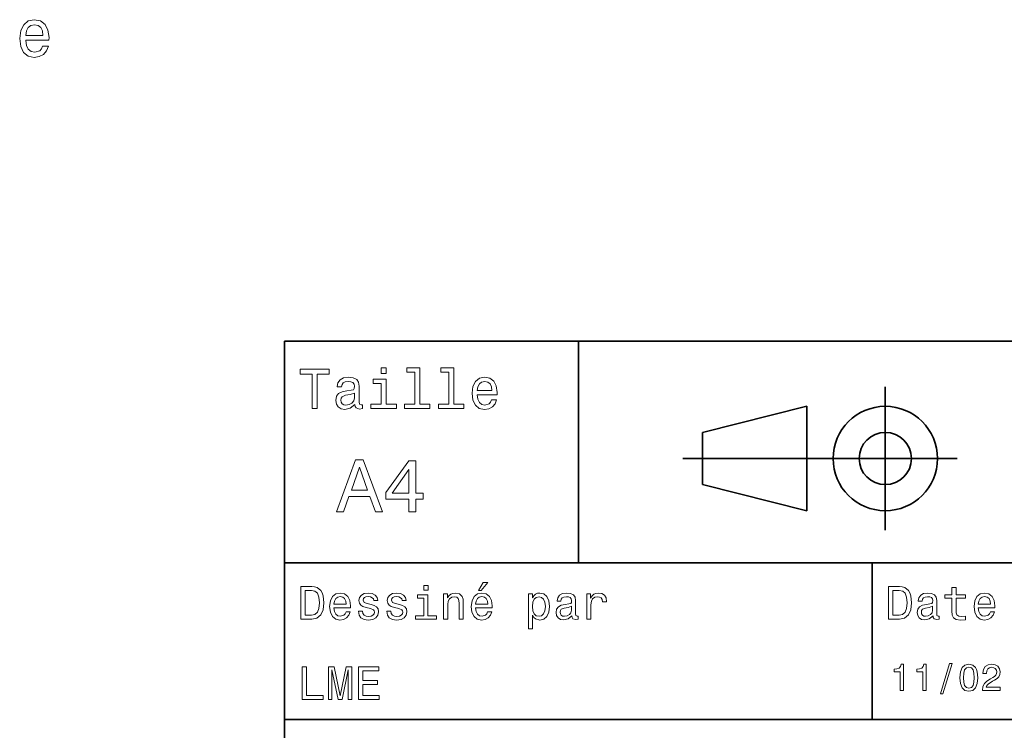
# Model space of a CAD drawing. Extents: x 0 to 297, y 0 to 210.
# Tile 3 of 7: x 77 to 152, y 40 to 95. Entities that reach past the tile are written whole.
import ezdxf

# ---------------------------------------------------------------- set-up
doc = ezdxf.new("R2010")
doc.units = 0

msp = doc.modelspace()

# ---------------------------------------------------------------- linework, layer by layer
at = {"color": 7, "lineweight": 35}
for p, q in [((97, 10), (97, 70)), ((97, 70), (287, 70)), ((127.5, 61), (148.5, 61)), ((97, 53), (162, 53)), ((97, 41), (162, 41))]:
    msp.add_line(p, q, dxfattribs=at)
at = {"color": 7, "lineweight": 35, "ltscale": 0.425}
msp.add_line((119.5, 53), (119.5, 70), dxfattribs=at)
at = {"color": 7, "lineweight": 35, "ltscale": 0.275}
msp.add_line((143, 55.5), (143, 66.5), dxfattribs=at)
at = {"color": 7, "lineweight": 35, "ltscale": 0.206155}
for p, q in [((129, 63), (137, 65)), ((137, 57), (129, 59))]:
    msp.add_line(p, q, dxfattribs=at)
at = {"color": 7, "lineweight": 35, "ltscale": 0.2}
msp.add_line((137, 65), (137, 57), dxfattribs=at)
at = {"color": 7, "lineweight": 35, "ltscale": 0.1}
msp.add_line((129, 59), (129, 63), dxfattribs=at)
at = {"color": 7, "lineweight": 35, "ltscale": 0.3}
msp.add_line((142, 41), (142, 53), dxfattribs=at)
at = {"color": 7, "lineweight": 13}
for points in [[(77.183563, 93.053619), (78.958786, 93.053619), (78.963821, 93.260391), (78.883133, 93.840363), (78.661232, 94.274086), (78.308205, 94.536331), (77.839188, 94.632149), (77.380249, 94.531288), (77.027222, 94.248863), (76.800278, 93.789932), (76.719589, 93.184746), (76.795242, 92.56443), (77.022186, 92.110535), (77.370163, 91.828117), (77.824051, 91.7323), (78.21743, 91.797859), (78.540192, 91.96933), (78.777222, 92.241661), (78.913391, 92.604774), (78.474632, 92.604774), (78.38385, 92.403046), (78.252731, 92.251747), (77.879532, 92.130714), (77.592072, 92.186188), (77.375214, 92.362701), (77.233994, 92.650162), (77.183563, 93.03849)], [(77.183563, 93.426819), (77.239044, 93.774803), (77.375214, 94.032005), (77.581985, 94.188347), (77.854317, 94.24382), (78.121613, 94.188347), (78.328384, 94.032005), (78.45446, 93.774803), (78.499847, 93.426819)], [(104.786743, 67.940918), (104.384727, 67.940918), (104.384727, 67.508644), (104.786743, 67.508644)], [(106.969742, 67.621033), (106.969742, 65.157059), (106.187317, 65.157059), (106.187317, 64.837173), (108.128242, 64.837173), (108.128242, 65.157059), (107.350143, 65.157059), (107.350143, 67.940918), (106.373199, 67.940918), (106.373199, 67.621033)], [(109.572044, 67.621033), (109.572044, 65.157059), (108.789627, 65.157059), (108.789627, 64.837173), (110.730545, 64.837173), (110.730545, 65.157059), (109.952454, 65.157059), (109.952454, 67.940918), (108.975502, 67.940918), (108.975502, 67.621033)], [(99.102303, 64.837173), (99.5, 64.837173), (99.5, 67.47406), (100.407784, 67.47406), (100.407784, 67.837173), (98.190201, 67.837173), (98.190201, 67.47406), (99.102303, 67.47406)], [(102.387611, 65.139771), (102.387611, 65.126801), (102.409225, 64.979828), (102.47406, 64.876076), (102.746399, 64.793945), (102.958214, 64.828529), (102.958214, 65.122475), (102.867432, 65.109505), (102.746399, 65.165703), (102.724785, 65.338615), (102.724785, 66.540344), (102.672913, 66.84726), (102.521614, 67.0634), (102.257927, 67.193085), (101.886169, 67.240631), (101.523056, 67.188759), (101.255043, 67.041786), (101.086456, 66.812675), (101.030258, 66.510086), (101.030258, 66.484146), (101.371758, 66.484146), (101.402016, 66.665703), (101.497116, 66.795387), (101.65274, 66.873199), (101.873199, 66.903458), (102.085014, 66.881844), (102.236313, 66.817001), (102.327087, 66.704605), (102.357346, 66.548988), (102.340057, 66.367432), (102.270897, 66.276657), (102.097984, 66.233429), (101.773773, 66.198845), (101.402016, 66.121033), (101.138329, 65.982704), (100.982712, 65.766571), (100.935158, 65.446686), (100.978386, 65.161385), (101.112389, 64.949562), (101.328529, 64.815559), (101.626801, 64.768013), (102.028816, 64.858788)], [(111.750717, 65.887604), (113.272339, 65.887604), (113.276657, 66.064842), (113.207497, 66.561958), (113.017288, 66.933716), (112.714699, 67.158501), (112.312683, 67.240631), (111.919312, 67.154175), (111.616714, 66.912102), (111.422188, 66.51873), (111.353027, 66), (111.41787, 65.4683), (111.612396, 65.079247), (111.91066, 64.837173), (112.299713, 64.755043), (112.636887, 64.811234), (112.913544, 64.958214), (113.116714, 65.191643), (113.233429, 65.502876), (112.857346, 65.502876), (112.779541, 65.329971), (112.667145, 65.200287), (112.34726, 65.096542), (112.100868, 65.144089), (111.914986, 65.295387), (111.793945, 65.541786), (111.750717, 65.874634)], [(104.773773, 65.157059), (104.773773, 67.080688), (103.796829, 67.080688), (103.796829, 66.756485), (104.393372, 66.756485), (104.393372, 65.157059), (103.615273, 65.157059), (103.615273, 64.837173), (105.560516, 64.837173), (105.560516, 65.157059)], [(111.750717, 66.207489), (111.798271, 66.50576), (111.914986, 66.726219), (112.092216, 66.860229), (112.325653, 66.907776), (112.554756, 66.860229), (112.731987, 66.726219), (112.840057, 66.50576), (112.878967, 66.207489)], [(102.344383, 65.649857), (102.292511, 65.425072), (102.154182, 65.252159), (101.946686, 65.139771), (101.691643, 65.100861), (101.527374, 65.122475), (101.41066, 65.191643), (101.337173, 65.312675), (101.315559, 65.481262), (101.332855, 65.632561), (101.402016, 65.740631), (101.678673, 65.861671), (102.028816, 65.913544), (102.344383, 66.017288)], [(100.982712, 56.9049), (101.51297, 56.9049), (101.933716, 58.080692), (103.530258, 58.080692), (103.951012, 56.9049), (104.492798, 56.9049), (103.028816, 60.910664), (102.440926, 60.910664)], [(102.118156, 58.570606), (102.734871, 60.334293), (103.351585, 58.570606)], [(106.521614, 56.9049), (107.040344, 56.9049), (107.040344, 57.896255), (107.610954, 57.896255), (107.610954, 58.357349), (107.040344, 58.357349), (107.040344, 60.818443), (106.515854, 60.818443), (104.763687, 58.403458), (104.763687, 57.896255), (106.521614, 57.896255)], [(105.247841, 58.357349), (106.521614, 60.149857), (106.521614, 58.357349)], [(107.992798, 51.27702), (107.657784, 51.27702), (107.657784, 50.916786), (107.992798, 50.916786)], [(111.84726, 50.88797), (112.059799, 50.88797), (112.560516, 51.500362), (112.207489, 51.500362)], [(99.080688, 51.190563), (98.248558, 51.190563), (98.248558, 48.690563), (99.080688, 48.690563), (99.473343, 48.769814), (99.765129, 49.011169), (99.945244, 49.40382), (100.010086, 49.940563), (99.952446, 50.488113), (99.880402, 50.70425), (99.779541, 50.877163), (99.487755, 51.111313), (99.296829, 51.168949)], [(99.055473, 50.891571), (99.329254, 50.837536), (99.516571, 50.671829), (99.628242, 50.376442), (99.664268, 49.940563), (99.624641, 49.519093), (99.51297, 49.223705), (99.322044, 49.047192), (99.055473, 48.989555), (98.583572, 48.989555), (98.583572, 50.891571)], [(100.784584, 49.565922), (102.052597, 49.565922), (102.056198, 49.713619), (101.998558, 50.127884), (101.840057, 50.437683), (101.587898, 50.625), (101.252884, 50.693443), (100.925072, 50.621399), (100.672913, 50.41967), (100.510803, 50.091862), (100.453171, 49.659584), (100.507202, 49.216499), (100.669312, 48.892292), (100.91787, 48.690563), (101.242073, 48.62212), (101.523056, 48.668949), (101.753601, 48.791428), (101.922913, 48.98595), (102.020172, 49.245319), (101.706772, 49.245319), (101.64193, 49.101227), (101.548271, 48.993156), (101.2817, 48.9067), (101.07637, 48.946327), (100.921471, 49.072407), (100.820602, 49.27774), (100.784584, 49.555115)], [(103.623199, 49.818085), (103.317001, 49.890129), (103.090057, 49.972984), (103.014412, 50.142292), (103.036026, 50.261169), (103.111671, 50.347622), (103.234146, 50.401657), (103.41066, 50.423271), (103.579971, 50.401657), (103.713257, 50.336815), (103.799713, 50.239555), (103.835732, 50.109871), (104.145531, 50.109871), (104.145531, 50.117077), (104.091499, 50.351227), (103.943802, 50.534943), (103.713257, 50.650219), (103.41066, 50.693443), (103.104469, 50.650219), (102.881126, 50.531342), (102.740631, 50.354828), (102.697403, 50.131485), (102.729828, 49.915348), (102.830688, 49.76405), (102.996399, 49.655983), (103.237755, 49.580334), (103.590775, 49.493877), (103.806915, 49.40382), (103.864555, 49.331772), (103.886169, 49.223705), (103.853745, 49.09042), (103.767288, 48.989555), (103.626801, 48.924713), (103.439484, 48.903099), (103.241356, 48.924713), (103.09726, 49.000362), (103, 49.122841), (102.960373, 49.292149), (102.654175, 49.292149), (102.704613, 49.003963), (102.852303, 48.795029), (103.086456, 48.668949), (103.41066, 48.62212), (103.749283, 48.668949), (103.997841, 48.795029), (104.149139, 48.996758), (104.203171, 49.259727), (104.163544, 49.486671), (104.051872, 49.641571), (103.868156, 49.742435)], [(105.791786, 49.818085), (105.485588, 49.890129), (105.258644, 49.972984), (105.182999, 50.142292), (105.204613, 50.261169), (105.280258, 50.347622), (105.40274, 50.401657), (105.579254, 50.423271), (105.748558, 50.401657), (105.881844, 50.336815), (105.9683, 50.239555), (106.004326, 50.109871), (106.314117, 50.109871), (106.314117, 50.117077), (106.260086, 50.351227), (106.112396, 50.534943), (105.881844, 50.650219), (105.579254, 50.693443), (105.273056, 50.650219), (105.049713, 50.531342), (104.909225, 50.354828), (104.865997, 50.131485), (104.898415, 49.915348), (104.999283, 49.76405), (105.164986, 49.655983), (105.406342, 49.580334), (105.759369, 49.493877), (105.975502, 49.40382), (106.033142, 49.331772), (106.054756, 49.223705), (106.022339, 49.09042), (105.935883, 48.989555), (105.795387, 48.924713), (105.60807, 48.903099), (105.409943, 48.924713), (105.265854, 49.000362), (105.168587, 49.122841), (105.12896, 49.292149), (104.822769, 49.292149), (104.873199, 49.003963), (105.020897, 48.795029), (105.255043, 48.668949), (105.579254, 48.62212), (105.91787, 48.668949), (106.166428, 48.795029), (106.317726, 48.996758), (106.371758, 49.259727), (106.33213, 49.486671), (106.220459, 49.641571), (106.036743, 49.742435)], [(107.981987, 48.957134), (107.981987, 50.560158), (107.16787, 50.560158), (107.16787, 50.289986), (107.664986, 50.289986), (107.664986, 48.957134), (107.016571, 48.957134), (107.016571, 48.690563), (108.637611, 48.690563), (108.637611, 48.957134)], [(109.181557, 48.690563), (109.498558, 48.690563), (109.498558, 49.807278), (109.530983, 50.063042), (109.635445, 50.250362), (109.797546, 50.365635), (110.013687, 50.408863), (110.1866, 50.372841), (110.29467, 50.275578), (110.348701, 50.113472), (110.366714, 49.897335), (110.366714, 48.690563), (110.683716, 48.690563), (110.683716, 49.962177), (110.669312, 50.217941), (110.604469, 50.430477), (110.39193, 50.625), (110.060516, 50.693443), (109.876801, 50.668228), (109.721901, 50.599785), (109.588615, 50.484512), (109.484146, 50.329613), (109.484146, 50.625), (109.181557, 50.625)], [(111.627518, 49.565922), (112.895531, 49.565922), (112.899132, 49.713619), (112.841499, 50.127884), (112.682999, 50.437683), (112.430832, 50.625), (112.095825, 50.693443), (111.768013, 50.621399), (111.515854, 50.41967), (111.353745, 50.091862), (111.296112, 49.659584), (111.350143, 49.216499), (111.512245, 48.892292), (111.760803, 48.690563), (112.085014, 48.62212), (112.365997, 48.668949), (112.596542, 48.791428), (112.765854, 48.98595), (112.863113, 49.245319), (112.549713, 49.245319), (112.484871, 49.101227), (112.391212, 48.993156), (112.124641, 48.9067), (111.919312, 48.946327), (111.764412, 49.072407), (111.663544, 49.27774), (111.627518, 49.555115)], [(115.986313, 50.326012), (115.986313, 50.625), (115.669312, 50.625), (115.669312, 47.941284), (115.986313, 47.941284), (115.986313, 48.98595), (116.097984, 48.816643), (116.22406, 48.704971), (116.541069, 48.62212), (116.843658, 48.690563), (117.081413, 48.895893), (117.236313, 49.2201), (117.293945, 49.659584), (117.236313, 50.095463), (117.081413, 50.41967), (116.843658, 50.621399), (116.541069, 50.693443), (116.368156, 50.671829), (116.220459, 50.603386), (116.094383, 50.488113)], [(119.005043, 48.942726), (119.005043, 48.931919), (119.023056, 48.809441), (119.077087, 48.722984), (119.304031, 48.654541), (119.480545, 48.683357), (119.480545, 48.928314), (119.4049, 48.917507), (119.304031, 48.96434), (119.286026, 49.108429), (119.286026, 50.109871), (119.242798, 50.365635), (119.116714, 50.54575), (118.896973, 50.65382), (118.587173, 50.693443), (118.284584, 50.650219), (118.061241, 50.52774), (117.920746, 50.336815), (117.873917, 50.084656), (117.873917, 50.063042), (118.158501, 50.063042), (118.183716, 50.21434), (118.26297, 50.322407), (118.392654, 50.387249), (118.57637, 50.412464), (118.752884, 50.394455), (118.878967, 50.34042), (118.954613, 50.246758), (118.979828, 50.117077), (118.965416, 49.965778), (118.907784, 49.890129), (118.763687, 49.854107), (118.493515, 49.825291), (118.183716, 49.760448), (117.963974, 49.645176), (117.834297, 49.465057), (117.79467, 49.19849), (117.830688, 48.960735), (117.942368, 48.784222), (118.122482, 48.67255), (118.37104, 48.632927), (118.706055, 48.708576)], [(120.143372, 48.690563), (120.460373, 48.690563), (120.460373, 49.796471), (120.492798, 50.063042), (120.590057, 50.253963), (120.748558, 50.369236), (120.961098, 50.408863), (121.119598, 50.383648), (121.238472, 50.3116), (121.310516, 50.189121), (121.335739, 50.023415), (121.656342, 50.023415), (121.613113, 50.315205), (121.49424, 50.524136), (121.296112, 50.650219), (121.02594, 50.693443), (120.842224, 50.664627), (120.683716, 50.592579), (120.543228, 50.4701), (120.431557, 50.304398), (120.431557, 50.625), (120.143372, 50.625)], [(144.080688, 51.190563), (143.248566, 51.190563), (143.248566, 48.690563), (144.080688, 48.690563), (144.473343, 48.769814), (144.765137, 49.011169), (144.945251, 49.40382), (145.010086, 49.940563), (144.952454, 50.488113), (144.880402, 50.70425), (144.779541, 50.877163), (144.487747, 51.111313), (144.296829, 51.168949)], [(144.055481, 50.891571), (144.329254, 50.837536), (144.516571, 50.671829), (144.628235, 50.376442), (144.664261, 49.940563), (144.624634, 49.519093), (144.51297, 49.223705), (144.322052, 49.047192), (144.055481, 48.989555), (143.583572, 48.989555), (143.583572, 50.891571)], [(146.656342, 48.942726), (146.656342, 48.931919), (146.674347, 48.809441), (146.728394, 48.722984), (146.955338, 48.654541), (147.131851, 48.683357), (147.131851, 48.928314), (147.056198, 48.917507), (146.955338, 48.96434), (146.937317, 49.108429), (146.937317, 50.109871), (146.894089, 50.365635), (146.768005, 50.54575), (146.548264, 50.65382), (146.23848, 50.693443), (145.935883, 50.650219), (145.71254, 50.52774), (145.572052, 50.336815), (145.525223, 50.084656), (145.525223, 50.063042), (145.809799, 50.063042), (145.835022, 50.21434), (145.914261, 50.322407), (146.043945, 50.387249), (146.227661, 50.412464), (146.404175, 50.394455), (146.530258, 50.34042), (146.605911, 50.246758), (146.631119, 50.117077), (146.616714, 49.965778), (146.559082, 49.890129), (146.414978, 49.854107), (146.144806, 49.825291), (145.835022, 49.760448), (145.61528, 49.645176), (145.485596, 49.465057), (145.445969, 49.19849), (145.481995, 48.960735), (145.593658, 48.784222), (145.773773, 48.67255), (146.022339, 48.632927), (146.357346, 48.708576)], [(148.100861, 50.289986), (148.100861, 49.320965), (148.122482, 49.007565), (148.223343, 48.791428), (148.425079, 48.665348), (148.767288, 48.62212), (149.141937, 48.640129), (149.141937, 48.913906), (148.868149, 48.892292), (148.619598, 48.921112), (148.486313, 49.011169), (148.42868, 49.162464), (148.417862, 49.375), (148.417862, 50.289986), (149.141937, 50.289986), (149.141937, 50.560158), (148.417862, 50.560158), (148.417862, 51.125721), (148.100861, 51.125721), (148.100861, 50.560158), (147.553314, 50.560158), (147.553314, 50.289986)], [(150.121765, 49.565922), (151.389771, 49.565922), (151.393372, 49.713619), (151.335739, 50.127884), (151.177231, 50.437683), (150.925079, 50.625), (150.590057, 50.693443), (150.262253, 50.621399), (150.010086, 50.41967), (149.847977, 50.091862), (149.790344, 49.659584), (149.844376, 49.216499), (150.006485, 48.892292), (150.255051, 48.690563), (150.579254, 48.62212), (150.860229, 48.668949), (151.090775, 48.791428), (151.260086, 48.98595), (151.357346, 49.245319), (151.043945, 49.245319), (150.979111, 49.101227), (150.885452, 48.993156), (150.618881, 48.9067), (150.413544, 48.946327), (150.258652, 49.072407), (150.157776, 49.27774), (150.121765, 49.555115)], [(100.784584, 49.832493), (100.824211, 50.081055), (100.921471, 50.264771), (101.069168, 50.376442), (101.263687, 50.416069), (101.454613, 50.376442), (101.602303, 50.264771), (101.69236, 50.081055), (101.724785, 49.832493)], [(111.627518, 49.832493), (111.667145, 50.081055), (111.764412, 50.264771), (111.912102, 50.376442), (112.106628, 50.416069), (112.297546, 50.376442), (112.445244, 50.264771), (112.535301, 50.081055), (112.567726, 49.832493)], [(116.48703, 48.9067), (116.274498, 48.953533), (116.119598, 49.097622), (116.022339, 49.331772), (115.989914, 49.659584), (116.022339, 49.983791), (116.119598, 50.217941), (116.274498, 50.358429), (116.48703, 50.408863), (116.681557, 50.358429), (116.836456, 50.21434), (116.933716, 49.98019), (116.969742, 49.659584), (116.933716, 49.335377), (116.836456, 49.097622), (116.681557, 48.953533)], [(150.121765, 49.832493), (150.161377, 50.081055), (150.258652, 50.264771), (150.406342, 50.376442), (150.600861, 50.416069), (150.791794, 50.376442), (150.939484, 50.264771), (151.029541, 50.081055), (151.061966, 49.832493)], [(118.969025, 49.367798), (118.925797, 49.180477), (118.810516, 49.036385), (118.637611, 48.942726), (118.425072, 48.910305), (118.288185, 48.928314), (118.190926, 48.98595), (118.129684, 49.086815), (118.111671, 49.227306), (118.126083, 49.353386), (118.183716, 49.443443), (118.414268, 49.544312), (118.706055, 49.587536), (118.969025, 49.673992)], [(146.620316, 49.367798), (146.577087, 49.180477), (146.461823, 49.036385), (146.28891, 48.942726), (146.07637, 48.910305), (145.939484, 48.928314), (145.842224, 48.98595), (145.780975, 49.086815), (145.76297, 49.227306), (145.777374, 49.353386), (145.835022, 49.443443), (146.065567, 49.544312), (146.357346, 49.587536), (146.620316, 49.673992)], [(144.14122, 43.224785), (144.403458, 43.224785), (144.403458, 45.239193), (144.207504, 45.239193), (144.155624, 45.0634), (144.05188, 44.945248), (143.893372, 44.876083), (143.674362, 44.853027), (143.674362, 44.648415), (144.14122, 44.648415)], [(145.876083, 43.224785), (146.138336, 43.224785), (146.138336, 45.239193), (145.942368, 45.239193), (145.890488, 45.0634), (145.786743, 44.945248), (145.62825, 44.876083), (145.409225, 44.853027), (145.409225, 44.648415), (145.876083, 44.648415)], [(147.213257, 42.956772), (147.412109, 42.956772), (148.109512, 45.279541), (147.907791, 45.279541)], [(148.703171, 44.201729), (148.746399, 43.749279), (148.881851, 43.426514), (149.097992, 43.230549), (149.397705, 43.167149), (149.694534, 43.230549), (149.910675, 43.426514), (150.043228, 43.749279), (150.08934, 44.201729), (150.043228, 44.651299), (149.98848, 44.829971), (149.910675, 44.976948), (149.694534, 45.172913), (149.397705, 45.239193), (149.097992, 45.172913), (148.881851, 44.974064), (148.746399, 44.651299)], [(150.429398, 43.224785), (151.804047, 43.224785), (151.804047, 43.472622), (150.71759, 43.472622), (150.778107, 43.60807), (150.881851, 43.720463), (151.201736, 43.925072), (151.371765, 44.011528), (151.561966, 44.135448), (151.697418, 44.279541), (151.775223, 44.44957), (151.804047, 44.642651), (151.755051, 44.884727), (151.619598, 45.074928), (151.412109, 45.195965), (151.144104, 45.239193), (150.867447, 45.190201), (150.657059, 45.054756), (150.521622, 44.838619), (150.47551, 44.553314), (150.47551, 44.51297), (150.737762, 44.51297), (150.737762, 44.536022), (150.763687, 44.731991), (150.841507, 44.876083), (150.965424, 44.9683), (151.129684, 45), (151.296829, 44.971184), (151.420746, 44.899136), (151.50145, 44.786743), (151.530258, 44.645535), (151.510086, 44.51297), (151.455338, 44.400578), (151.363113, 44.302593), (151.236313, 44.216141), (151.066284, 44.12392), (150.783859, 43.945248), (150.585022, 43.755043), (150.466858, 43.524498), (150.429398, 43.233429)], [(98.353027, 42.530979), (99.959656, 42.530979), (99.959656, 42.833572), (98.684441, 42.833572), (98.684441, 45.030979), (98.353027, 45.030979)], [(100.352303, 42.530979), (100.629684, 42.530979), (100.629684, 44.80043), (101.097984, 42.530979), (101.407784, 42.530979), (101.872482, 44.80043), (101.872482, 42.530979), (102.153458, 42.530979), (102.153458, 45.030979), (101.713974, 45.030979), (101.252884, 42.826366), (100.795387, 45.030979), (100.352303, 45.030979)], [(102.664986, 42.530979), (104.25, 42.530979), (104.25, 42.833572), (102.996399, 42.833572), (102.996399, 43.680115), (104.113113, 43.680115), (104.113113, 43.979107), (102.996399, 43.979107), (102.996399, 44.728386), (104.221184, 44.728386), (104.221184, 45.030979), (102.664986, 45.030979)], [(148.979828, 44.201729), (149.002884, 44.550434), (149.074936, 44.801155), (149.20462, 44.948128), (149.397705, 45), (149.587906, 44.948128), (149.71759, 44.801155), (149.789627, 44.550434), (149.812683, 44.201729), (149.789627, 43.850143), (149.71759, 43.599426), (149.587906, 43.45245), (149.397705, 43.403458), (149.20462, 43.45245), (149.074936, 43.599426), (149.002884, 43.850143)]]:
    msp.add_lwpolyline(points, close=True, dxfattribs=at)
at = {"color": 7, "lineweight": 35}
for radius in [4, 2]:
    msp.add_circle((143, 61), radius, dxfattribs=at)

doc.saveas('drawing.dxf')
